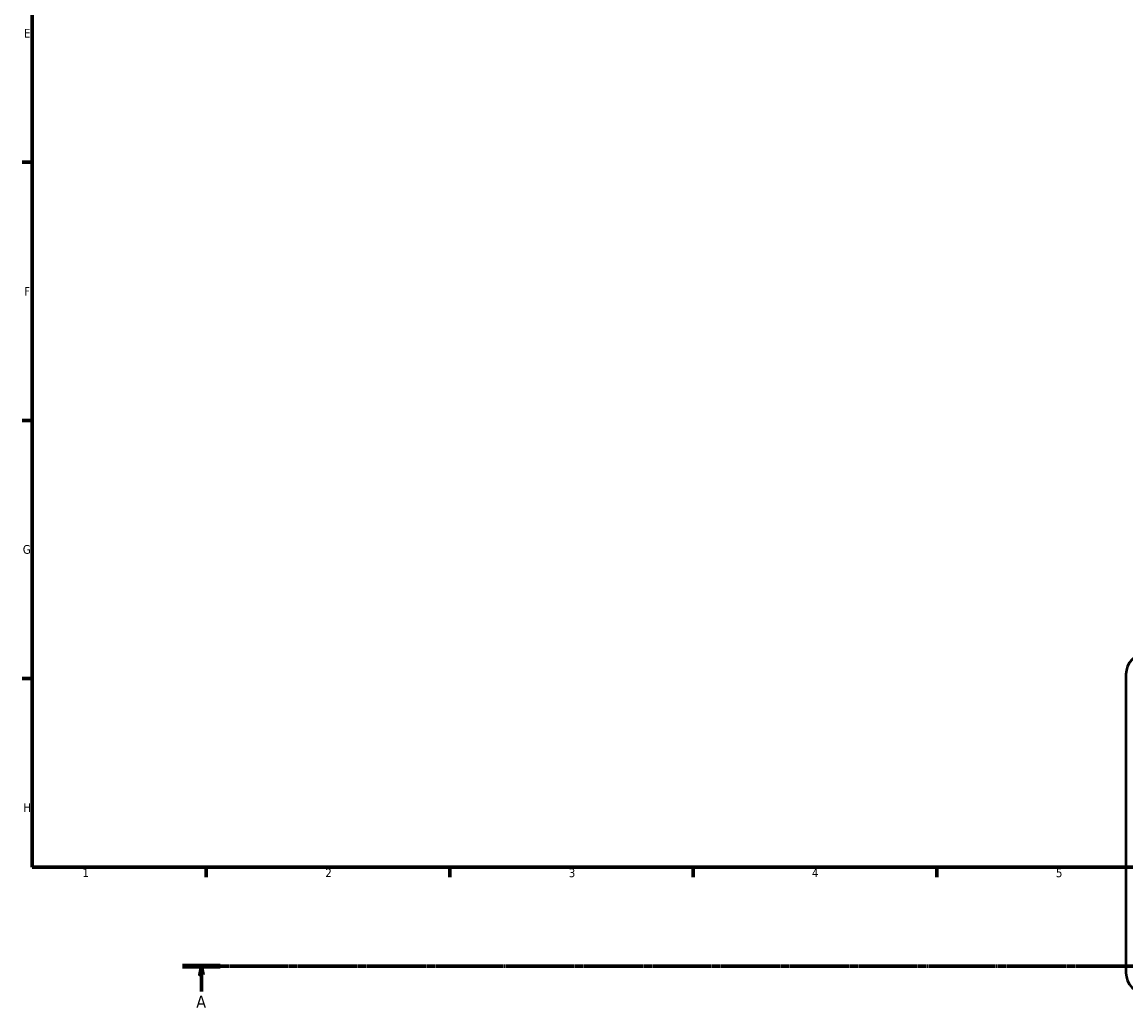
# Model space of a CAD drawing. Header units: millimetres. Extents: x 0 to 1053, y -24 to 1487.
# Tile 1 of 8: x 17 to 335, y -19 to 263. Entities that reach past the tile are written whole.
import ezdxf

# ---------------------------------------------------------------- set-up
doc = ezdxf.new("R2010")
doc.units = ezdxf.units.MM
doc.linetypes.add('CHAIN', pattern=[0.7087, 0.4724, -0.0591, 0.1181, -0.0591])
for name, color, linetype, lineweight in [('Border (ISO)', 7, 'Continuous', 70), ('Section Line (ISO)', 7, 'CHAIN', 70), ('Visible (ISO)', 7, 'Continuous', 50)]:
    doc.layers.add(name, color=color, linetype=linetype, lineweight=lineweight)
doc.styles.add('Label Text (ISO)', font='tahoma.ttf')
doc.styles.add('Note Text (ISO)', font='tahoma.ttf')

# ---------------------------------------------------------------- blocks, each defined once
blk = doc.blocks.new('Borders Default Border')
at = {"layer": 'Border (ISO)'}
for p, q in [((20, 222.75), (17.1, 222.75)), ((20, 148.5), (17.1, 148.5)), ((20, 74.25), (17.1, 74.25)), ((70.08, 20), (70.08, 17.1)), ((140.17, 20), (140.17, 17.1)), ((210.25, 20), (210.25, 17.1)), ((280.33, 20), (280.33, 17.1))]:
    blk.add_line(p, q, dxfattribs=at)
at = {"layer": 'Border (ISO)', "flags": 128}
blk.add_lwpolyline([(20, 20), (20, 574), (821, 574), (821, 20), (20, 20)], dxfattribs=at)
at = {"layer": 'Border (ISO)', "color": 232, "true_color": 0xca0064, "char_height": 2.5, "attachment_point": 7, "style": 'Note Text (ISO)'}
for s, insert in [('E', (17.64, 258.63)), ('F', (17.7, 184.38)), ('G', (17.31, 110.08)), ('H', (17.44, 35.88)), ('1', (34.48, 17.1)), ('2', (104.37, 17.1)), ('3', (174.43, 17.05)), ('4', (244.42, 17.1)), ('5', (314.64, 17.05))]:
    blk.add_mtext(s, dxfattribs=dict(at, insert=insert))
blk = doc.blocks.new('2dTransSection0')
at = {"layer": 'Section Line (ISO)', "linetype": 'CHAIN'}
blk.add_line((63.31, -8.46), (746.71, -8.46), dxfattribs=at)
at = {"layer": 'Section Line (ISO)', "linetype": 'Continuous', "lineweight": 140}
blk.add_line((63.31, -8.46), (74.11, -8.46), dxfattribs=at)
at = {"layer": 'Section Line (ISO)', "linetype": 'Continuous'}
for p, q in [((68.71, -8.46), (68.21, -10.96)), ((68.71, -10.96), (68.71, -8.46)), ((69.21, -10.96), (68.71, -8.46)), ((68.21, -10.96), (69.21, -10.96)), ((68.71, -15.82), (68.71, -10.96))]:
    blk.add_line(p, q, dxfattribs=at)
at = {"layer": 'Section Line (ISO)', "linetype": 'Continuous', "flags": 128}
blk.add_lwpolyline([(69.21, -10.96), (68.71, -8.46), (68.21, -10.96), (69.21, -10.96)], dxfattribs=at)
at = {"layer": 'Section Line (ISO)'}
blk.add_solid([(69.21, -10.96), (68.71, -8.46), (68.21, -10.96), (69.21, -10.96)], dxfattribs=at)
at = {"layer": 'Section Line (ISO)', "insert": (67.22, -20.46), "char_height": 3.5, "attachment_point": 7, "style": 'Label Text (ISO)'}
blk.add_mtext('A', dxfattribs=at)

msp = doc.modelspace()

# ---------------------------------------------------------------- linework, layer by layer
at = {"layer": 'Visible (ISO)'}
msp.add_line((334.781, 75.41), (334.781, -10.39), dxfattribs=at)
for centre, start, end in [((340.881, 75.41), 90, 180), ((340.881, -10.39), 180, 270)]:
    msp.add_arc(centre, 6.1, start, end, dxfattribs=at)

# ---------------------------------------------------------------- block references
msp.add_blockref('Borders Default Border', (0, 0))
at = {"layer": 'Section Line (ISO)'}
msp.add_blockref('2dTransSection0', (0, 0), dxfattribs=at)

doc.saveas('drawing.dxf')
